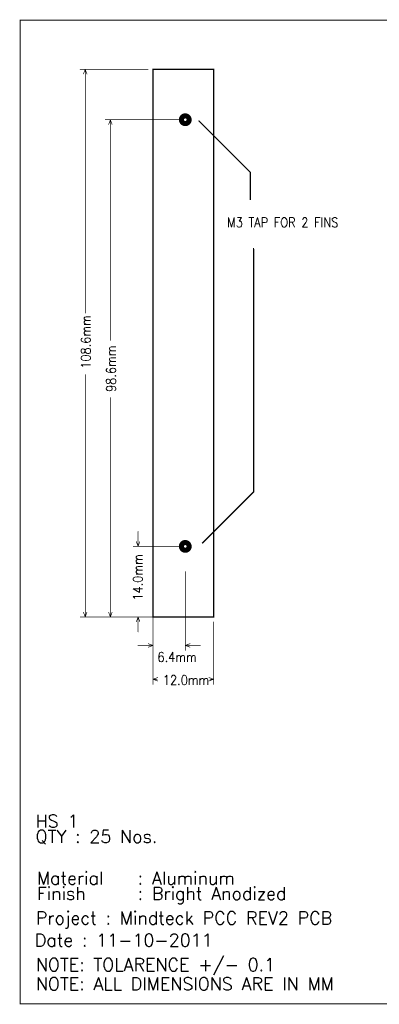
# Model space of a CAD drawing. Extents: x 2.21 to 9.98, y 0.91 to 8.6.
# Tile 1 of 17: x 2.21 to 5.01, y 0.91 to 8.6. Entities that reach past the tile are written whole.
import ezdxf

# ---------------------------------------------------------------- set-up
doc = ezdxf.new("R2010")
doc.units = 0
doc.header["$LTSCALE"] = 25
doc.layers.get('0').update_dxf_attribs({"linetype": 'CONTINUOUS'})
doc.styles.get("Standard").update_dxf_attribs({"font": 'simplex'})

# ---------------------------------------------------------------- blocks, each defined once
blk = doc.blocks.new('DISC')
at = {"color": 0, "const_width": 0.5}
blk.add_lwpolyline([(0, 0.25, 1), (0, -0.25, 1)], format="xyb", close=True, dxfattribs=at)

msp = doc.modelspace()

# ---------------------------------------------------------------- linework, layer by layer
at = {"color": 1, "const_width": 0.008}
msp.add_lwpolyline([(2.209, 0.917), (9.976, 0.917), (9.976, 8.596), (2.209, 8.596), (2.209, 0.917)], dxfattribs=at)
at = {"color": 3}
for points, const_width in [([(3.207, 8.213), (2.677, 8.213)], 0.005), ([(2.717, 8.213), (2.703, 8.176)], 0.005), ([(2.717, 6.309), (2.717, 8.213)], 0.005), ([(2.717, 8.213), (2.73, 8.176)], 0.005), ([(3.246, 3.937), (3.246, 8.213), (3.719, 8.213), (3.719, 3.937), (3.246, 3.937)], 0.01), ([(3.457, 7.819), (2.874, 7.819)], 0.005), ([(2.913, 7.819), (2.9, 7.782)], 0.005), ([(2.913, 6.096), (2.913, 7.819)], 0.005), ([(2.913, 7.819), (2.927, 7.782)], 0.005), ([(4.006, 7.193), (4.006, 7.409), (3.602, 7.813)], 0.01), ([(4.031, 6.567), (4.031, 6.817), (4.031, 6.817), (4.033, 4.915), (3.63, 4.512)], 0.01), ([(2.717, 3.937), (2.717, 5.83)], 0.005), ([(2.913, 3.937), (2.913, 5.65)], 0.005), ([(3.13, 4.488), (3.13, 4.606)], 0.005), ([(3.457, 4.488), (3.091, 4.488)], 0.005), ([(3.13, 4.488), (3.116, 4.525)], 0.005), ([(3.13, 4.488), (3.143, 4.525)], 0.005), ([(3.246, 4.291), (3.246, 3.675)], 0.005), ([(3.498, 4.291), (3.498, 3.675)], 0.005), ([(3.207, 3.937), (2.677, 3.937)], 0.005), ([(2.717, 3.937), (2.703, 3.974)], 0.005), ([(2.717, 3.937), (2.73, 3.974)], 0.005), ([(3.443, 3.937), (2.874, 3.937)], 0.005), ([(2.913, 3.937), (2.9, 3.974)], 0.005), ([(2.913, 3.937), (2.927, 3.974)], 0.005), ([(3.457, 3.937), (3.091, 3.937)], 0.005), ([(3.13, 3.937), (3.116, 3.9)], 0.005), ([(3.13, 3.937), (3.13, 3.819)], 0.005), ([(3.13, 3.937), (3.143, 3.9)], 0.005), ([(3.246, 3.898), (3.246, 3.411)], 0.005), ([(3.719, 3.898), (3.719, 3.411)], 0.005), ([(3.246, 3.715), (3.128, 3.715)], 0.005), ([(3.246, 3.715), (3.209, 3.728)], 0.005), ([(3.246, 3.715), (3.209, 3.701)], 0.005), ([(3.498, 3.715), (3.535, 3.728)], 0.005), ([(3.498, 3.715), (3.616, 3.715)], 0.005), ([(3.498, 3.715), (3.535, 3.701)], 0.005), ([(3.246, 3.451), (3.283, 3.464)], 0.005), ([(3.719, 3.451), (3.682, 3.464)], 0.005), ([(3.246, 3.451), (3.278, 3.451)], 0.005), ([(3.246, 3.451), (3.283, 3.437)], 0.005), ([(3.719, 3.451), (3.682, 3.437)], 0.005), ([(3.692, 3.451), (3.719, 3.451)], 0.005)]:
    msp.add_lwpolyline(points, dxfattribs=dict(at, const_width=const_width))
at = {"color": 2, "const_width": 0.04}
for points in [[(3.498, 7.789, -1), (3.498, 7.849, -1), (3.498, 7.789)], [(3.498, 4.458, -1), (3.498, 4.518, -1), (3.498, 4.458)]]:
    msp.add_lwpolyline(points, format="xyb", dxfattribs=at)

# ---------------------------------------------------------------- block references
at = {"color": 3, "xscale": 0.005, "yscale": 0.005}
for p in [(2.677, 8.213), (2.703, 8.176), (2.717, 8.213), (2.717, 8.213), (2.717, 8.213), (2.73, 8.176), (3.207, 8.213), (2.874, 7.819), (2.9, 7.782), (2.913, 7.819), (2.913, 7.819), (2.913, 7.819), (2.927, 7.782), (3.457, 7.819), (2.717, 6.309), (2.913, 6.096), (2.717, 5.83), (2.913, 5.65), (3.13, 4.606), (3.091, 4.488), (3.116, 4.525), (3.13, 4.488), (3.13, 4.488), (3.13, 4.488), (3.143, 4.525), (3.457, 4.488), (3.246, 4.291), (3.498, 4.291), (2.677, 3.937), (2.703, 3.974), (2.717, 3.937), (2.717, 3.937), (2.717, 3.937), (2.73, 3.974), (2.874, 3.937), (2.9, 3.974), (2.913, 3.937), (2.913, 3.937), (2.913, 3.937), (2.927, 3.974), (3.091, 3.937), (3.13, 3.937), (3.13, 3.937), (3.13, 3.937), (3.207, 3.937), (3.443, 3.937), (3.457, 3.937), (3.116, 3.9), (3.143, 3.9), (3.246, 3.898), (3.719, 3.898), (3.13, 3.819), (3.128, 3.715), (3.209, 3.728), (3.209, 3.701), (3.246, 3.715), (3.246, 3.715), (3.246, 3.715), (3.498, 3.715), (3.498, 3.715), (3.498, 3.715), (3.535, 3.728), (3.535, 3.701), (3.616, 3.715), (3.246, 3.675), (3.498, 3.675), (3.283, 3.464), (3.682, 3.464), (3.246, 3.451), (3.246, 3.451), (3.246, 3.451), (3.246, 3.411), (3.278, 3.451), (3.283, 3.437), (3.682, 3.437), (3.692, 3.451), (3.719, 3.451), (3.719, 3.451), (3.719, 3.451), (3.719, 3.411)]:
    msp.add_blockref('DISC', p, dxfattribs=at)

# ---------------------------------------------------------------- texts
at = {"color": 3, "width": 0.866}
for s, p in [('M3 TAP FOR 2 FINS', (3.825, 6.98)), ('6.4mm', (3.281, 3.587)), ('12.0mm', (3.323, 3.407))]:
    msp.add_text(s, height=0.075, dxfattribs=at).set_placement(p)
for s, p in [('108.6mm', (2.759, 5.875)), ('98.6mm', (2.956, 5.694)), ('14.0mm', (3.165, 4.065))]:
    msp.add_text(s, height=0.075, rotation=90, dxfattribs=at).set_placement(p)
at = {"color": 3}
for s, p in [('HS 1', (2.329, 2.293)), ('QTY : 25 Nos.', (2.329, 2.173)), ('Material   : Aluminum', (2.339, 1.848)), ('Finish     : Bright Anodized', (2.339, 1.728)), ('Project : Mindteck PCC REV2 PCB', (2.331, 1.537)), ('Date : 11-10-2011', (2.323, 1.364)), ('NOTE: TOLARENCE +/- 0.1', (2.331, 1.173)), ('NOTE: ALL DIMENSIONS ARE IN MM', (2.331, 1.023))]:
    msp.add_text(s, height=0.1, dxfattribs=at).set_placement(p)

doc.saveas('drawing.dxf')
